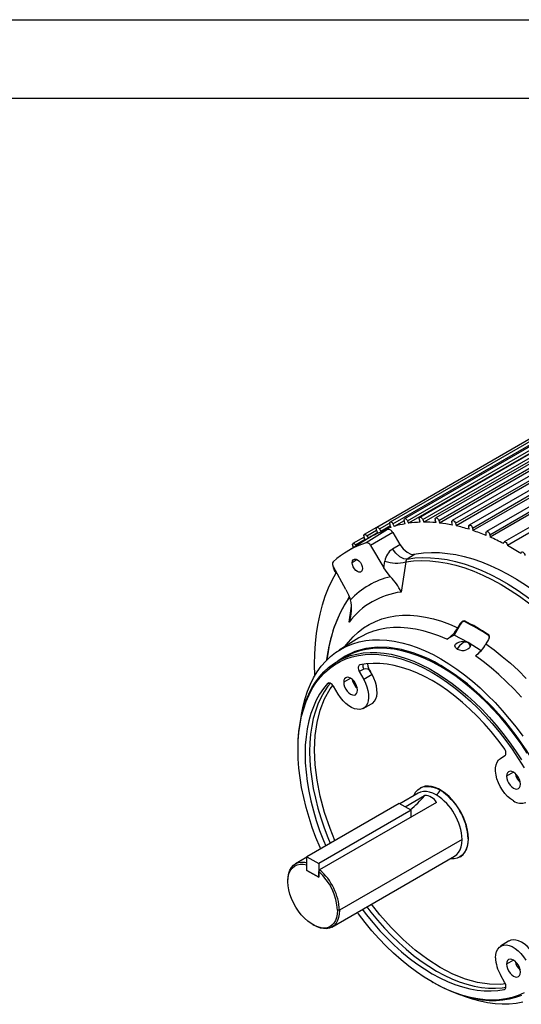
# Model space of a CAD drawing. Header units: inches. Extents: x 0 to 77, y 0 to 59.5.
# Tile 14 of 16: x 44 to 55.1, y 37.6 to 59.5. Entities that reach past the tile are written whole.
import ezdxf

# ---------------------------------------------------------------- set-up
doc = ezdxf.new("R2010")
doc.units = ezdxf.units.IN
doc.header["$LTSCALE"] = 7
doc.header["$MEASUREMENT"] = 0
doc.layers.add('TEXT', color=140, linetype='Continuous', lineweight=25)

msp = doc.modelspace()

# ---------------------------------------------------------------- linework, layer by layer
at = {"color": 7, "linetype": 'Continuous'}
msp.add_line((0.000681, 59.500737), (77.000681, 59.500737), dxfattribs=at)
for p, q in [((63.342962, 54.62297), (52.53837, 48.385612)), ((63.681955, 54.653282), (52.877363, 48.415924)), ((64.036716, 54.639512), (53.232124, 48.402154)), ((62.722459, 54.431364), (51.917868, 48.194006)), ((63.022316, 54.54881), (52.217725, 48.311452)), ((52.280986, 48.270696), (63.085578, 54.508054)), ((52.6038, 48.340142), (63.408392, 54.5775)), ((63.432671, 54.520912), (52.62808, 48.283554)), ((52.944692, 48.365688), (63.749284, 54.603046)), ((63.770258, 54.546085), (52.965666, 48.308727)), ((53.301068, 48.347141), (64.10566, 54.584499)), ((64.123169, 54.527597), (53.318577, 48.290239)), ((64.404545, 54.581767), (53.599954, 48.344409)), ((53.670216, 48.284641), (64.474808, 54.521999)), ((64.488718, 54.465591), (53.684127, 48.228233)), ((64.782643, 54.480486), (53.978051, 48.243128)), ((54.049326, 48.178665), (64.853917, 54.416023)), ((64.864124, 54.360537), (54.059532, 48.123179)), ((65.168132, 54.33644), (54.36354, 48.099082)), ((54.435513, 48.030018), (65.240104, 54.267376)), ((65.246529, 54.213235), (54.441937, 47.975877)), ((65.559744, 54.105712), (54.755152, 47.868354)), ((54.8275, 47.794867), (65.632092, 54.032225)), ((65.63245, 54.025115), (54.827858, 47.787757)), ((51.978707, 48.157881), (52.205514, 48.288813)), ((52.240014, 48.1938), (52.213675, 48.249911)), ((52.280986, 48.270696), (52.308386, 48.214913)), ((52.528039, 48.341715), (52.308386, 48.214913)), ((52.555395, 48.272042), (52.532244, 48.328809)), ((52.6038, 48.340142), (52.62808, 48.283554)), ((52.889223, 48.306904), (52.869435, 48.363894)), ((52.944692, 48.365688), (52.965666, 48.308727)), ((53.238956, 48.29812), (53.222683, 48.354898)), ((53.301068, 48.347141), (53.318577, 48.290239)), ((53.601934, 48.245756), (53.5893, 48.301892)), ((53.670216, 48.284641), (53.684127, 48.228233)), ((51.916728, 48.193296), (51.641081, 48.034168)), ((52.161901, 48.148692), (51.683301, 47.851743)), ((51.699264, 48.002553), (51.916171, 48.12777)), ((52.277484, 48.075868), (51.782226, 47.789415)), ((51.943785, 48.075951), (51.837315, 48.014487)), ((51.94548, 48.072772), (51.916154, 48.127801)), ((51.978707, 48.157881), (52.00902, 48.103325)), ((52.224179, 48.227534), (52.00902, 48.103325)), ((52.277484, 48.075868), (52.434899, 47.812495)), ((53.975394, 48.150211), (53.966494, 48.205277)), ((54.049326, 48.178665), (54.059532, 48.123179)), ((54.356493, 48.012213), (54.351395, 48.06579)), ((54.435513, 48.030018), (54.441937, 47.975877)), ((51.714613, 47.939194), (51.237296, 47.642846)), ((51.635799, 47.975358), (51.389471, 47.833155)), ((51.444783, 47.805895), (51.661404, 47.930948)), ((51.672234, 47.912883), (51.641945, 47.963408)), ((51.699264, 48.002553), (51.732082, 47.949922)), ((52.270249, 47.711719), (52.434899, 47.812495)), ((54.742904, 47.832516), (54.742739, 47.839525)), ((51.401836, 47.745003), (51.393133, 47.757983)), ((51.444783, 47.805895), (51.461425, 47.781999)), ((51.782226, 47.789415), (52.078719, 47.293346)), ((52.76201, 47.589185), (52.59754, 47.488441)), ((54.8275, 47.794867), (54.827858, 47.787757)), ((55.130546, 47.613019), (55.130903, 47.619716)), ((51.484858, 47.475529), (51.37384, 47.407007)), ((52.078719, 47.293346), (52.101228, 47.442702)), ((52.565998, 47.423034), (52.46225, 46.752262)), ((51.23479, 46.805997), (50.953428, 47.310804)), ((51.017915, 47.183949), (50.979074, 47.230592)), ((51.304533, 46.083709), (51.356781, 46.437545)), ((53.725148, 45.956281), (53.784929, 46.056773)), ((53.784929, 46.039927), (53.784929, 46.056773)), ((53.872843, 46.094379), (53.872843, 46.110853)), ((53.784929, 46.039927), (53.639145, 45.793671)), ((51.523742, 45.731354), (51.084029, 45.458353)), ((53.639145, 45.793673), (53.478098, 45.7002)), ((53.95319, 45.629282), (53.95319, 45.629877)), ((54.405919, 45.69836), (54.349189, 45.596108)), ((54.404768, 45.78737), (54.404768, 45.803844)), ((51.212473, 45.304848), (51.047717, 45.209736)), ((51.632037, 45.036522), (51.530147, 44.982705)), ((51.530147, 44.982705), (51.628481, 44.806279)), ((51.816017, 44.914336), (51.781591, 44.976102)), ((51.339115, 44.832949), (51.184146, 44.744606)), ((51.816017, 44.914336), (51.628481, 44.806279)), ((50.825448, 44.713926), (50.850064, 44.726877)), ((51.062585, 44.479488), (50.958963, 44.65286)), ((51.615855, 44.162513), (51.803239, 44.262819)), ((50.16734, 43.238587), (50.16734, 43.263896)), ((54.672767, 43.04885), (54.7711, 43.111742)), ((54.964115, 42.740281), (54.809146, 42.651938)), ((52.8922, 42.389072), (52.885113, 42.384981)), ((52.838917, 42.274599), (52.431319, 42.039297)), ((52.552195, 41.969517), (52.985491, 42.219654)), ((52.419311, 42.046229), (50.36163, 40.858356)), ((52.684464, 41.89316), (50.626783, 40.705286)), ((53.250656, 42.066578), (50.648703, 40.564502)), ((52.684464, 41.89316), (52.419311, 42.046229)), ((52.684464, 41.739721), (52.684464, 41.89316)), ((53.819659, 41.239268), (51.090645, 39.663842)), ((53.960453, 41.261358), (53.953367, 41.257267)), ((50.36163, 40.844491), (50.109904, 40.699173)), ((50.36163, 40.858356), (50.626783, 40.705286)), ((50.36163, 40.552167), (50.36163, 40.858356)), ((50.922338, 39.291843), (53.651351, 40.867269)), ((53.770041, 40.852074), (53.777128, 40.856165)), ((50.361618, 40.552174), (50.361618, 40.67888)), ((50.626783, 40.705286), (50.626783, 40.399098)), ((50.36163, 40.552182), (50.361618, 40.552174)), ((50.626783, 40.399098), (50.361618, 40.552174)), ((50.36163, 40.552167), (50.626783, 40.399098)), ((50.648703, 40.564502), (50.626783, 40.525804)), ((50.626783, 40.399098), (50.626783, 40.525804)), ((49.941596, 40.301865), (49.941596, 40.327174)), ((51.090645, 39.663842), (51.046804, 39.663842)), ((50.494111, 39.344779), (50.516027, 39.332123)), ((54.855479, 38.976293), (54.674909, 38.864184)), ((54.964115, 38.554265), (54.809146, 38.465922)), ((54.7711, 38.050044), (54.672767, 38.22647)), ((53.150139, 38.071669), (53.172056, 38.059012)), ((54.757236, 37.90387), (54.780696, 37.918669))]:
    msp.add_line(p, q)
at = {"flags": 128}
for points in [[(52.205296, 48.283981), (52.207305, 48.29772), (52.213143, 48.307837), (52.222256, 48.313375), (52.233781, 48.313809), (52.246626, 48.309098), (52.259576, 48.299687), (52.271402, 48.28647), (52.280986, 48.270696)], [(52.525941, 48.358142), (52.528094, 48.372306), (52.534332, 48.382548), (52.544025, 48.387828), (52.556187, 48.387611), (52.569585, 48.381919), (52.58286, 48.371329), (52.594664, 48.356916), (52.6038, 48.340142)], [(52.864934, 48.388453), (52.867235, 48.403038), (52.873886, 48.413386), (52.884168, 48.418374), (52.896965, 48.417461), (52.910889, 48.410747), (52.92443, 48.398959), (52.93612, 48.383376), (52.944692, 48.365688)], [(53.219696, 48.374684), (53.222149, 48.389685), (53.229224, 48.40012), (53.240104, 48.40478), (53.25353, 48.403129), (53.267949, 48.395355), (53.281695, 48.382359), (53.293177, 48.365643), (53.301068, 48.347141)], [(53.587525, 48.316939), (53.590135, 48.332352), (53.597646, 48.342854), (53.609132, 48.347153), (53.62318, 48.34472), (53.638061, 48.335854), (53.651944, 48.321646), (53.663121, 48.303845), (53.670216, 48.284641)], [(51.628652, 48.006697), (51.630389, 48.019571), (51.635459, 48.029384), (51.643447, 48.035334), (51.653697, 48.036931), (51.665371, 48.034047), (51.677513, 48.026916), (51.689127, 48.016123), (51.699264, 48.002553)], [(51.905439, 48.166535), (51.90731, 48.179843), (51.912757, 48.189818), (51.921302, 48.195579), (51.932189, 48.196618), (51.944459, 48.192843), (51.957029, 48.184589), (51.968791, 48.172581), (51.978707, 48.157881)], [(53.965623, 48.215658), (53.968395, 48.231478), (53.976351, 48.242029), (53.98845, 48.245931), (54.003111, 48.242676), (54.018417, 48.232687), (54.032368, 48.217272), (54.04314, 48.198444), (54.049326, 48.178665)], [(54.351112, 48.071611), (54.354051, 48.087833), (54.362463, 48.098414), (54.375181, 48.101885), (54.390442, 48.097768), (54.406133, 48.086632), (54.420078, 48.07002), (54.430346, 48.050235), (54.435513, 48.030018)], [(51.377042, 47.805685), (51.378651, 47.818119), (51.383355, 47.827754), (51.390798, 47.833857), (51.400416, 47.835966), (51.411478, 47.833921), (51.423146, 47.827877), (51.434536, 47.818293), (51.444783, 47.805895)], [(52.434899, 47.812495), (52.507981, 47.713589), (52.593265, 47.638174), (52.681244, 47.595307), (52.76201, 47.589185)], [(54.742723, 47.840883), (54.745833, 47.857498), (54.754705, 47.868088), (54.76804, 47.8711), (54.783883, 47.866093), (54.799911, 47.853801), (54.813776, 47.836025), (54.823445, 47.815371), (54.8275, 47.794867)], [(52.59754, 47.488441), (52.521059, 47.494436), (52.4314, 47.538065), (52.343033, 47.615466), (52.270249, 47.711719)], [(52.737844, 47.594055), (52.795976, 47.604697), (52.963691, 47.626227), (53.136305, 47.635127), (53.31339, 47.631376), (53.494507, 47.614982), (53.679203, 47.585987), (53.867021, 47.544463), (54.057493, 47.490512), (54.250146, 47.424268), (54.4445, 47.345898), (54.640074, 47.255595), (54.836379, 47.153583), (55.032929, 47.040117), (55.229235, 46.915479), (55.424808, 46.779978), (55.619163, 46.633952), (55.811815, 46.477763), (56.002288, 46.311799), (56.190105, 46.136474), (56.374802, 45.952223), (56.555918, 45.759505), (56.733003, 45.558798), (56.875447, 45.387929)], [(55.130903, 47.619716), (55.135022, 47.635654), (55.144844, 47.64513), (55.158904, 47.646732), (55.175105, 47.64022), (55.191029, 47.626567), (55.204302, 47.607808), (55.212944, 47.586742), (55.215665, 47.566511)], [(51.37384, 47.407007), (51.379463, 47.444763), (51.395784, 47.47233), (51.421205, 47.48701), (51.453237, 47.487365), (51.488744, 47.473362), (51.524252, 47.446369), (51.556284, 47.409031), (51.581704, 47.365001), (51.598025, 47.31859), (51.603649, 47.274341)], [(51.603649, 47.274341), (51.598025, 47.236584), (51.581704, 47.209017), (51.556284, 47.194337), (51.524252, 47.193982), (51.488744, 47.207986), (51.453237, 47.234978), (51.421205, 47.272317), (51.395784, 47.316346), (51.379463, 47.362757), (51.37384, 47.407007)], [(52.565998, 47.423034), (52.740112, 47.445104), (52.919521, 47.453471), (53.103739, 47.448111), (53.292265, 47.429041), (53.484587, 47.39631), (53.68018, 47.350009), (53.878514, 47.290263), (54.07905, 47.217234), (54.281243, 47.131122), (54.484542, 47.032159), (54.688395, 46.920616), (54.892248, 46.796795), (55.095547, 46.661034), (55.297739, 46.5137), (55.498275, 46.355195), (55.69661, 46.185949), (55.892203, 46.006423), (56.084524, 45.817104), (56.27305, 45.618507), (56.457268, 45.411173), (56.636678, 45.195664), (56.810792, 44.972566)], [(52.59754, 47.488441), (52.765924, 47.511221), (52.939315, 47.52119), (53.117277, 47.518322), (53.299358, 47.502625), (53.4851, 47.474138), (53.674033, 47.432934), (53.86568, 47.379116), (54.059557, 47.31282), (54.255174, 47.234214), (54.452038, 47.143497), (54.64965, 47.040897), (54.847512, 46.926673), (55.045125, 46.801115), (55.241988, 46.664539), (55.437605, 46.51729), (55.631482, 46.35974), (55.823129, 46.192287), (56.012062, 46.015354), (56.197804, 45.829388), (56.379885, 45.634858), (56.557847, 45.432256), (56.731238, 45.222094), (56.899622, 45.004902)], [(50.540672, 44.88779), (50.540455, 44.893201), (50.535542, 45.13726), (50.540455, 45.375648), (50.555182, 45.607836), (50.579691, 45.833311), (50.613928, 46.051576), (50.657818, 46.262146), (50.711262, 46.464557), (50.774143, 46.658362), (50.846322, 46.84313), (50.92764, 47.018455), (51.017915, 47.183949)], [(50.956806, 47.286556), (50.958172, 47.298099), (50.958993, 47.300819)], [(52.226341, 47.094348), (52.151047, 47.18505), (52.078719, 47.293346)], [(51.23479, 46.805997), (51.292414, 46.689211), (51.333318, 46.578649)], [(50.811885, 45.24215), (50.824956, 45.338075), (50.861967, 45.548281), (50.909379, 45.749939), (50.967064, 45.942503), (51.034865, 46.125447), (51.112598, 46.298276), (51.200051, 46.460519), (51.296986, 46.611735), (51.312014, 46.633)], [(51.211813, 45.537689), (51.287816, 45.638664), (51.391556, 45.755541), (51.503808, 45.860428), (51.62421, 45.952989), (51.752375, 46.032924), (51.887891, 46.099978), (52.030322, 46.153935), (52.179209, 46.19462), (52.334075, 46.221903), (52.49442, 46.235696), (52.659729, 46.235955), (52.829471, 46.222679), (53.003098, 46.19591), (53.180053, 46.155736), (53.359766, 46.102285), (53.541659, 46.035728), (53.725148, 45.956281)], [(53.784929, 46.056773), (53.806226, 46.084955), (53.829834, 46.104271), (53.842024, 46.110302), (53.853774, 46.113392), (53.863912, 46.113509), (53.872843, 46.110853)], [(53.872843, 46.094379), (53.861617, 46.097263), (53.848631, 46.095878), (53.823994, 46.083825), (53.802447, 46.064119), (53.784929, 46.039927)], [(53.478098, 45.7002), (53.301167, 45.775757), (53.125819, 45.8389), (52.952613, 45.889427), (52.782105, 45.927176), (52.614837, 45.952027), (52.451346, 45.963901), (52.292152, 45.96276), (52.137764, 45.948606), (51.988675, 45.921486), (51.845363, 45.881487), (51.708284, 45.828735), (51.577876, 45.763399), (51.523742, 45.731354)], [(50.241377, 43.986712), (50.247896, 44.029045), (50.282313, 44.208985), (50.326379, 44.380812), (50.379954, 44.543986), (50.442869, 44.697994), (50.514926, 44.842351), (50.5959, 44.976603), (50.685534, 45.100327), (50.783548, 45.213135), (50.889632, 45.31467), (51.003453, 45.404615), (51.124653, 45.482685), (51.25285, 45.548635), (51.387641, 45.602258), (51.528602, 45.643385), (51.67529, 45.671887), (51.827242, 45.687673), (51.983982, 45.690694), (52.145015, 45.680942), (52.309835, 45.658445), (52.477923, 45.623276), (52.648751, 45.575544), (52.821781, 45.5154), (52.996468, 45.443034), (53.172263, 45.358672), (53.348614, 45.262581), (53.524964, 45.155063), (53.700759, 45.036455), (53.875447, 44.907132), (54.048477, 44.767499), (54.219304, 44.617997), (54.387393, 44.459096), (54.552213, 44.291296), (54.713246, 44.115124), (54.869985, 43.931135), (55.021937, 43.739908), (55.168625, 43.542045)], [(54.243692, 45.446128), (53.953359, 45.630401), (53.639142, 45.793674)], [(53.709945, 45.4821), (53.672677, 45.514177), (53.659576, 45.55203), (53.672633, 45.590236), (53.709952, 45.623498), (53.765731, 45.64681), (53.831618, 45.65654), (53.897471, 45.650701), (53.95319, 45.629877)], [(53.95319, 45.629282), (53.922324, 45.63955), (53.885953, 45.637795), (53.853174, 45.626893), (53.817569, 45.606549), (53.758461, 45.553085), (53.710843, 45.4866), (53.709233, 45.483081)], [(53.95319, 45.629877), (53.977917, 45.611588), (53.994801, 45.590024), (54.002899, 45.566394), (54.00176, 45.542088), (53.991463, 45.518569), (53.972478, 45.497082), (53.945916, 45.478904), (53.913317, 45.46509)], [(54.404768, 45.803844), (54.412196, 45.797058), (54.417827, 45.787839), (54.42171, 45.775731), (54.423206, 45.761797), (54.419229, 45.731151), (54.405919, 45.69836)], [(50.16734, 43.263896), (50.172241, 43.459182), (50.186929, 43.648172), (50.211355, 43.83025), (50.24544, 44.004821), (50.289072, 44.171318), (50.34211, 44.329195), (50.40438, 44.477939), (50.475679, 44.617065), (50.555775, 44.746118), (50.644406, 44.864677), (50.741283, 44.972356), (50.846091, 45.068804), (50.958487, 45.153705), (51.078105, 45.226784), (51.204554, 45.287802), (51.337423, 45.336559), (51.476277, 45.372897), (51.620664, 45.396696), (51.770114, 45.407881), (51.924137, 45.406413), (52.082233, 45.392298), (52.243885, 45.365582), (52.408566, 45.326352), (52.575739, 45.274736), (52.744859, 45.210902), (52.915374, 45.135058), (53.086727, 45.047453), (53.258361, 44.948371), (53.429714, 44.838136), (53.600229, 44.717107), (53.769349, 44.58568), (53.936522, 44.444282), (54.101203, 44.293375), (54.262855, 44.133452), (54.420951, 43.965033), (54.574975, 43.788669), (54.724424, 43.604934), (54.868811, 43.414428), (55.007665, 43.217773), (55.140534, 43.015609)], [(52.751762, 45.38924), (52.472965, 45.469543), (52.194242, 45.515284), (51.926637, 45.523613), (51.672726, 45.494451), (51.434955, 45.428079), (51.215614, 45.325136), (51.061026, 45.217419)], [(53.3373, 45.094439), (53.162563, 45.189441), (52.988417, 45.27238), (52.815452, 45.342974), (52.644252, 45.400984), (52.475398, 45.446215), (52.30946, 45.478514), (52.147, 45.49777), (51.988567, 45.503919), (51.834698, 45.49694), (51.685913, 45.476857), (51.542717, 45.443738), (51.405592, 45.397694), (51.275004, 45.338882), (51.212473, 45.304848)], [(54.349189, 45.596108), (54.532709, 45.463727), (54.714636, 45.320292), (54.894385, 45.166264), (55.071376, 45.002139), (55.24504, 44.828446)], [(50.16734, 43.238587), (50.172388, 43.435982), (50.187512, 43.626881), (50.212663, 43.810638), (50.247755, 43.986633), (50.292669, 44.154269), (50.347254, 44.31298), (50.411325, 44.462227), (50.484664, 44.601507), (50.567024, 44.730347), (50.658127, 44.848313), (50.757663, 44.955004), (50.865296, 45.05006), (50.980662, 45.133159), (51.10337, 45.20402), (51.233006, 45.262404), (51.36913, 45.308111), (51.511283, 45.340989), (51.658982, 45.360926), (51.811729, 45.367854), (51.969006, 45.361749), (52.130281, 45.342633), (52.295008, 45.310571), (52.462631, 45.26567), (52.632582, 45.208082), (52.804286, 45.138003), (52.977161, 45.055669), (53.150624, 44.96136), (53.324086, 44.855394), (53.496962, 44.73813), (53.668666, 44.609964), (53.838616, 44.47133), (54.006239, 44.322698), (54.170967, 44.16457), (54.332242, 43.997482), (54.489519, 43.821998), (54.642266, 43.638713), (54.789965, 43.448246), (54.932117, 43.251243), (55.068241, 43.048369), (55.197877, 42.840312)], [(55.141713, 44.411054), (54.978184, 44.587945), (54.810879, 44.756213), (54.640334, 44.91532), (54.467094, 45.064759), (54.291712, 45.204051), (54.114748, 45.332752)], [(51.544012, 45.128879), (51.529623, 45.122836), (51.518192, 45.111803), (51.510333, 45.096381), (51.506342, 45.077186), (51.506438, 45.055116), (51.510594, 45.031334), (51.518639, 45.006766), (51.530147, 44.982705)], [(54.757236, 43.273924), (54.613797, 43.46393), (54.465011, 43.646818), (54.311421, 43.82192), (54.153589, 43.988596), (53.992091, 44.146236), (53.827518, 44.294265), (53.660471, 44.432142), (53.491561, 44.559362), (53.321404, 44.675461), (53.150624, 44.780015), (52.979843, 44.87264), (52.809687, 44.953), (52.640776, 45.020799), (52.473729, 45.075791), (52.309156, 45.117774), (52.147658, 45.146595), (51.989826, 45.162148), (51.836236, 45.164377), (51.68745, 45.153274), (51.544012, 45.128879)], [(55.269008, 43.167392), (55.131883, 43.371756), (54.988686, 43.570207), (54.839902, 43.762073), (54.686033, 43.946705), (54.5276, 44.123478), (54.36514, 44.291795), (54.199202, 44.451084), (54.030348, 44.600808), (53.859148, 44.74046), (53.686183, 44.869568), (53.512037, 44.987694), (53.3373, 45.094439)], [(56.30717, 39.243163), (56.350606, 39.556229), (56.365131, 39.889273), (56.350606, 40.239088), (56.30717, 40.602304), (56.235241, 40.975424), (56.135512, 41.354854), (56.008945, 41.736941), (55.856756, 42.118004), (55.680413, 42.494374), (55.481614, 42.862426), (55.262272, 43.218616), (55.024501, 43.559513), (54.77059, 43.881834), (54.502985, 44.182475), (54.224262, 44.458541), (53.937107, 44.707373), (53.644284, 44.926574), (53.348614, 45.114035)], [(51.628481, 44.806279), (51.669255, 44.724268), (51.701294, 44.640449), (51.723753, 44.557033), (51.736041, 44.476221), (51.737832, 44.400142), (51.72908, 44.330805), (51.710015, 44.270039), (51.681141, 44.219446), (51.643219, 44.180361), (51.597249, 44.153814), (51.544444, 44.140507), (51.486197, 44.140789), (51.424043, 44.154654), (51.359624, 44.181736), (51.294637, 44.221321), (51.230798, 44.272364), (51.169789, 44.333519), (51.113221, 44.403172), (51.062585, 44.479488)], [(51.492102, 44.566827), (51.486855, 44.615876), (51.471473, 44.66764), (51.447003, 44.718591), (51.415113, 44.765258), (51.377976, 44.804459), (51.338124, 44.833524), (51.298271, 44.850472), (51.261135, 44.854147), (51.229245, 44.8443), (51.204775, 44.821601), (51.189393, 44.787597), (51.184146, 44.744606)], [(51.184146, 44.744606), (51.189393, 44.695557), (51.204775, 44.643793), (51.229245, 44.592842), (51.261135, 44.546175), (51.298271, 44.506973), (51.338124, 44.477908), (51.377976, 44.460961), (51.415113, 44.457285), (51.447003, 44.467133), (51.471473, 44.489832), (51.486855, 44.523836), (51.492102, 44.566827)], [(51.803239, 44.262819), (51.830932, 44.280882), (51.869311, 44.320437), (51.898533, 44.37164), (51.917827, 44.433138), (51.926684, 44.503309), (51.924872, 44.580304), (51.912436, 44.66209), (51.889706, 44.74651), (51.857281, 44.831338), (51.816017, 44.914336)], [(50.825448, 44.713926), (50.732615, 44.60188), (50.648618, 44.478557), (50.573766, 44.344409), (50.508332, 44.199924), (50.452555, 44.045632), (50.406638, 43.882096), (50.37075, 43.709914), (50.345021, 43.529716), (50.329546, 43.342159), (50.324382, 43.147929), (50.329546, 42.947737), (50.345021, 42.742313), (50.37075, 42.532409), (50.406638, 42.318791), (50.452555, 42.102241), (50.508332, 41.883549), (50.573766, 41.663516), (50.648618, 41.442945), (50.732615, 41.222642), (50.782773, 41.101476)], [(50.887028, 44.723756), (50.831335, 44.653714), (50.747705, 44.530557), (50.673182, 44.396629), (50.608038, 44.252419), (50.552509, 44.098451), (50.506798, 43.935287), (50.471071, 43.76352), (50.445459, 43.583777), (50.430054, 43.39671), (50.424912, 43.203003), (50.430054, 43.003359), (50.445459, 42.798507), (50.471071, 42.589191), (50.506798, 42.376175), (50.552509, 42.160234), (50.608038, 41.942154), (50.673182, 41.72273), (50.747705, 41.50276), (50.831335, 41.283046), (50.882593, 41.159101)], [(50.988739, 41.220378), (50.881266, 41.483847), (50.758642, 41.846432), (50.661963, 42.206763), (50.592203, 42.56121), (50.550063, 42.906204), (50.535969, 43.23827), (50.550063, 43.554064), (50.592203, 43.850406), (50.661963, 44.124309), (50.758642, 44.373017), (50.881266, 44.594023), (50.943727, 44.675031)], [(50.958963, 44.65286), (50.943845, 44.6749), (50.926553, 44.694177), (50.908023, 44.709656), (50.888984, 44.720739), (50.870345, 44.726868), (50.853078, 44.727746), (50.837845, 44.723354), (50.825448, 44.713926)], [(50.669411, 41.036033), (50.658127, 41.062212), (50.567024, 41.285362), (50.484664, 41.509293), (50.411325, 41.733249), (50.347254, 41.956471), (50.292669, 42.178203), (50.247755, 42.397696), (50.212663, 42.614207), (50.187512, 42.827004), (50.172388, 43.035365), (50.16734, 43.238587)], [(54.7711, 43.111742), (54.782629, 43.122545), (54.790678, 43.137865), (54.794819, 43.156873), (54.794899, 43.178813), (54.790888, 43.202651), (54.783016, 43.227136), (54.771598, 43.251317), (54.757236, 43.273924)], [(54.963124, 42.100813), (54.896811, 42.145481), (54.832332, 42.201689), (54.771466, 42.267883), (54.715897, 42.342233), (54.667161, 42.422686), (54.626603, 42.507018), (54.595344, 42.592898), (54.57425, 42.677954), (54.563902, 42.759834), (54.564586, 42.836275), (54.576284, 42.905166), (54.598672, 42.964603), (54.631132, 43.012943), (54.672767, 43.04885)], [(55.117102, 42.474159), (55.111855, 42.523208), (55.096473, 42.574972), (55.072003, 42.625923), (55.040113, 42.67259), (55.002976, 42.711791), (54.963124, 42.740856), (54.923271, 42.757804), (54.886135, 42.761479), (54.854245, 42.751632), (54.829775, 42.728933), (54.814393, 42.694929), (54.809146, 42.651938)], [(54.809146, 42.651938), (54.814393, 42.602889), (54.829775, 42.551125), (54.854245, 42.500174), (54.886135, 42.453507), (54.923271, 42.414305), (54.963124, 42.385241), (55.002976, 42.368293), (55.040113, 42.364618), (55.072003, 42.374465), (55.096473, 42.397164), (55.111855, 42.431168), (55.117102, 42.474159)], [(52.74594, 42.220924), (52.749427, 42.228838), (52.785634, 42.292716), (52.831114, 42.345057), (52.88509, 42.384967), (52.946637, 42.411762), (53.014703, 42.424983), (53.088122, 42.424404), (53.165639, 42.410036), (53.245927, 42.382124), (53.327612, 42.341146)], [(53.960453, 41.261358), (53.955519, 41.354777), (53.940793, 41.45242), (53.916508, 41.552748), (53.883047, 41.654177), (53.840938, 41.755109), (53.790845, 41.853951), (53.733557, 41.949145), (53.669979, 42.039189), (53.601112, 42.122664), (53.528044, 42.198253), (53.451925, 42.264764), (53.373958, 42.321147), (53.29537, 42.366515), (53.217403, 42.400151), (53.141284, 42.421524), (53.068216, 42.430299), (52.999349, 42.426336), (52.935771, 42.409697), (52.8922, 42.389072)], [(53.245167, 42.234355), (53.170173, 42.271976), (53.096462, 42.297602), (53.025296, 42.310793), (52.957891, 42.311324), (52.895401, 42.299186), (52.838917, 42.274599)], [(53.953367, 41.257267), (53.948013, 41.166031), (53.932042, 41.082538), (53.905728, 41.008217), (53.869521, 40.944339), (53.824041, 40.891997), (53.770065, 40.852088), (53.708517, 40.825293), (53.640452, 40.812072), (53.567032, 40.81265), (53.558374, 40.813595)], [(53.651351, 40.867269), (53.651373, 40.867282), (53.700927, 40.903922), (53.742681, 40.951976), (53.775922, 41.010621), (53.800081, 41.078854), (53.814743, 41.155507), (53.819659, 41.239268)], [(53.777128, 40.856165), (53.790845, 40.864591), (53.840938, 40.905596), (53.883047, 40.95791), (53.916508, 41.020706), (53.940793, 41.092995), (53.955519, 41.173636), (53.960453, 41.261358)], [(49.941596, 40.327174), (49.946731, 40.412709), (49.962043, 40.490786), (49.987258, 40.560012), (50.021926, 40.619147), (50.065427, 40.667136), (50.116984, 40.70312), (50.175674, 40.726456), (50.24045, 40.736728), (50.310154, 40.733751), (50.36163, 40.723697)], [(49.941596, 40.301865), (49.947606, 40.39225), (49.965504, 40.47373), (49.994901, 40.544533), (50.035157, 40.60312), (50.085398, 40.648217), (50.14453, 40.678842), (50.211267, 40.694329), (50.284158, 40.694342), (50.361618, 40.67888)], [(51.046804, 39.663842), (51.041657, 39.579922), (51.026312, 39.503508), (51.001055, 39.436022), (50.966356, 39.378724), (50.922861, 39.332679), (50.871382, 39.298746), (50.812876, 39.277556), (50.748434, 39.269505), (50.679256, 39.274742), (50.606631, 39.293169), (50.531911, 39.324445), (50.456489, 39.367985), (50.38177, 39.422979), (50.309145, 39.488402), (50.239967, 39.563037), (50.175525, 39.645491), (50.117019, 39.73423), (50.065539, 39.827601), (50.022045, 39.923863), (49.987346, 40.021224), (49.962089, 40.117871), (49.946743, 40.212002), (49.941596, 40.301865)], [(51.699772, 39.740647), (51.789126, 39.624103), (51.937586, 39.441826), (52.09082, 39.26731), (52.24827, 39.10119), (52.409362, 38.94407), (52.573511, 38.796524), (52.740117, 38.659088), (52.908576, 38.532262), (53.078273, 38.416509), (53.248589, 38.312251), (53.418906, 38.219866), (53.588603, 38.139691), (53.757061, 38.072019), (53.923668, 38.017095), (54.087817, 37.975119), (54.248909, 37.946245), (54.406359, 37.930578), (54.559593, 37.928174), (54.708053, 37.939042), (54.794357, 37.951875)], [(54.782698, 38.02571), (54.681337, 38.012107), (54.428648, 38.01638), (54.164941, 38.056973), (53.892872, 38.133479), (53.615181, 38.245126), (53.334664, 38.390789), (53.054147, 38.569003), (52.776456, 38.777972), (52.504387, 39.015591), (52.24068, 39.279467), (51.987991, 39.566942), (51.805742, 39.801822)], [(51.090645, 39.663842), (51.08573, 39.580084), (51.071069, 39.503433), (51.046912, 39.435202), (51.013673, 39.376557), (50.971921, 39.328504), (50.922371, 39.291862), (50.865869, 39.267261), (50.803383, 39.25512), (50.735982, 39.255647), (50.664819, 39.268833), (50.591111, 39.294453), (50.516121, 39.332069), (50.516027, 39.332123)], [(55.197877, 37.828728), (55.068241, 37.770345), (54.932117, 37.724637), (54.789965, 37.691759), (54.642266, 37.671823), (54.489519, 37.664895), (54.332242, 37.670999), (54.170967, 37.690115), (54.006239, 37.722178), (53.838616, 37.767079), (53.668666, 37.824667), (53.496962, 37.894746), (53.324086, 37.977079), (53.150624, 38.071389), (52.977161, 38.177355), (52.804286, 38.294619), (52.632582, 38.422785), (52.462631, 38.561418), (52.295008, 38.71005), (52.130281, 38.868178), (51.969006, 39.035267), (51.811729, 39.21075), (51.658982, 39.394036), (51.511283, 39.584502), (51.48666, 39.61762)], [(51.599954, 39.683023), (51.68745, 39.568819), (51.836236, 39.385931), (51.989826, 39.210829), (52.147658, 39.044153), (52.309156, 38.886512), (52.473729, 38.738483), (52.640776, 38.600607), (52.809687, 38.473387), (52.979843, 38.357288), (53.150624, 38.252734), (53.321404, 38.160108), (53.491561, 38.079749), (53.660471, 38.01195), (53.827518, 37.956958), (53.992091, 37.914975), (54.153589, 37.886154), (54.311421, 37.8706), (54.465011, 37.868371), (54.613797, 37.879475), (54.757236, 37.90387)], [(54.562838, 38.608112), (54.568369, 38.681495), (54.584809, 38.746463), (54.611703, 38.801222), (54.64831, 38.844259), (54.693616, 38.874383), (54.746369, 38.890764), (54.805113, 38.892948), (54.868224, 38.880874), (54.933957, 38.854877), (55.000496, 38.815674), (55.066002, 38.76435), (55.128665, 38.702322), (55.186754, 38.631305), (55.238663, 38.553261)], [(55.42602, 38.661627), (55.3772, 38.735543), (55.322842, 38.803384), (55.264252, 38.863517), (55.202843, 38.914494), (55.140094, 38.955087), (55.077515, 38.984319), (55.016612, 39.001485), (54.958854, 39.006173), (54.90563, 38.998269), (54.858222, 38.977965), (54.855479, 38.976293)], [(55.117102, 38.288143), (55.111855, 38.337192), (55.096473, 38.388956), (55.072003, 38.439907), (55.040113, 38.486574), (55.002976, 38.525775), (54.963124, 38.55484), (54.923271, 38.571788), (54.886135, 38.575463), (54.854245, 38.565616), (54.829775, 38.542917), (54.814393, 38.508913), (54.809146, 38.465922)], [(54.809146, 38.465922), (54.814393, 38.416873), (54.829775, 38.365109), (54.854245, 38.314157), (54.886135, 38.267491), (54.923271, 38.228289), (54.963124, 38.199224), (55.002976, 38.182277), (55.040113, 38.178601), (55.072003, 38.188449), (55.096473, 38.211148), (55.111855, 38.245151), (55.117102, 38.288143)], [(55.140534, 37.770256), (55.007665, 37.721499), (54.868811, 37.685161), (54.724424, 37.661361), (54.574975, 37.650177), (54.420951, 37.651644), (54.262855, 37.665759), (54.101203, 37.692475), (53.936522, 37.731705), (53.769349, 37.783322), (53.600229, 37.847155), (53.429714, 37.922999), (53.258361, 38.010604), (53.172056, 38.059012)], [(54.757236, 37.90387), (54.771625, 37.909913), (54.783055, 37.920946), (54.790915, 37.936367), (54.794905, 37.955562), (54.794809, 37.977633), (54.790654, 38.001414), (54.782608, 38.025982), (54.7711, 38.050044)], [(55.168625, 37.617958), (55.021937, 37.589456), (54.869985, 37.57367), (54.713246, 37.570649), (54.552213, 37.580401), (54.387393, 37.602898), (54.219304, 37.638067), (54.048477, 37.685799), (53.875447, 37.745942), (53.835023, 37.76166)]]:
    msp.add_lwpolyline(points, dxfattribs=at)
for centre, radius, start, end in [((52.287423, 48.286115), 0.082155, 181.488752, 206.1472356), ((52.946749, 46.01741), 2.288345, 99.8471627, 106.1982996), ((52.60507, 48.359801), 0.079146, 181.2012418, 203.0528447), ((52.983712, 45.778196), 2.530472, 92.1399521, 98.0790839), ((52.940832, 48.389671), 0.075907, 180.9193367, 199.8518414), ((52.991055, 45.436941), 2.871898, 85.0480863, 90.5065212), ((53.29217, 48.37551), 0.072479, 180.6535537, 196.5219678), ((52.947043, 44.998884), 3.312259, 78.5964934, 83.5596088), ((53.656431, 48.317438), 0.068908, 180.4155275, 193.0390792), ((52.829414, 46.141281), 2.115484, 108.3932262, 121.8010939), ((52.885388, 46.198979), 2.096312, 116.6386706, 123.1246657), ((51.990292, 48.16916), 0.084894, 181.7722571, 209.1556518), ((52.905182, 46.15541), 2.144173, 108.0725544, 114.7053773), ((52.168325, 48.030753), 0.118114, 22.4550664, 93.1179284), ((52.834862, 44.475111), 3.848009, 72.7587726, 77.2497079), ((54.03086, 48.215906), 0.065238, 180.218207, 189.3769013), ((52.643916, 43.881946), 4.471244, 67.4791091, 71.5422924), ((54.412626, 48.071693), 0.061515, 180.0760138, 185.5068424), ((52.347098, 45.854348), 2.104807, 108.3832632, 131.6274885), ((51.715923, 48.00981), 0.087326, 182.0428432, 212.0973838), ((51.6888, 47.750802), 0.101091, 22.4550664, 93.1179284), ((52.370463, 43.239493), 5.169559, 62.6822243, 66.37767), ((54.800468, 47.840888), 0.057745, 180.0046043, 181.3521874), ((51.466391, 47.809261), 0.08942, 182.2920879, 214.9906439), ((52.471043, 47.397956), 0.372512, 122.6173398, 173.1010259), ((52.019122, 42.572824), 5.923219, 58.3120502, 61.6933264), ((50.991038, 47.387021), 0.058529, 136.0414551, 184.0085763), ((51.08563, 47.387939), 0.15306, 181.8753504, 210.2618217), ((52.363937, 48.149426), 0.753972, 249.6084965, 285.54502), ((52.628585, 47.433161), 0.063401, 119.3186012, 189.1916365), ((51.04919, 47.290903), 0.092486, 182.6941525, 220.7007708), ((52.651819, 45.326496), 1.818333, 103.5323007, 136.478451), ((51.312395, 46.21169), 1.270584, 25.1792426, 44.0022974), ((52.677905, 45.042145), 1.72366, 97.1873747, 142.8233771), ((53.891438, 44.943814), 3.093976, 146.6087107, 174.4709837), ((50.527689, 46.377197), 0.830435, 339.3036718, 14.0392943), ((51.905715, 42.088287), 4.477793, 56.0755472, 63.9403001), ((51.915224, 42.088284), 4.45882, 56.0588103, 63.9570818), ((53.096129, 46.315905), 0.724565, 301.8144862, 330.2423747), ((53.890722, 45.537289), 0.111198, 2.7914393, 55.82181), ((54.375379, 45.749842), 0.047666, 351.5917847, 51.9346363), ((53.832073, 45.71801), 0.265649, 242.6299195, 287.808135), ((53.693879, 45.943441), 0.741668, 304.573483, 332.0750993), ((51.899588, 42.756275), 2.767437, 58.4260472, 72.0655313), ((51.76618, 45.117082), 0.156475, 170.9031013, 210.9871406), ((51.675362, 44.928462), 0.116422, 24.1546616, 111.8476012), ((52.050958, 45.175599), 0.335195, 184.221734, 216.524235), ((53.32405, 45.115152), 0.024589, 302.6054783, 357.3945215), ((51.712087, 44.871601), 0.3447, 190.5300053, 229.4646182), ((55.337087, 42.778933), 0.3447, 190.5300053, 229.4646182), ((53.136222, 42.403684), 0.201349, 302.7567727, 341.9047083), ((52.594689, 41.195436), 1.360084, 2.6056359, 57.3925026), ((51.279617, 43.629497), 2.213067, 308.7725006, 320.4275158), ((52.992739, 41.926005), 0.293738, 28.5916265, 91.41375), ((52.572285, 41.182502), 1.248665, 2.6056359, 57.3925026), ((55.130358, 42.337486), 0.289796, 234.7548271, 291.9456738), ((49.829699, 39.60408), 1.218572, 2.811079, 49.1475431), ((49.825665, 39.601891), 1.266496, 2.8037838, 49.4693605), ((55.372295, 38.634616), 0.809891, 181.8753504, 210.2618217), ((55.337087, 38.592917), 0.3447, 190.5300053, 229.4646182)]:
    msp.add_arc(centre, radius, start, end)
at = {"layer": 'TEXT'}
msp.add_line((1.75, 57.75), (75.25, 57.75), dxfattribs=at)

doc.saveas('drawing.dxf')
